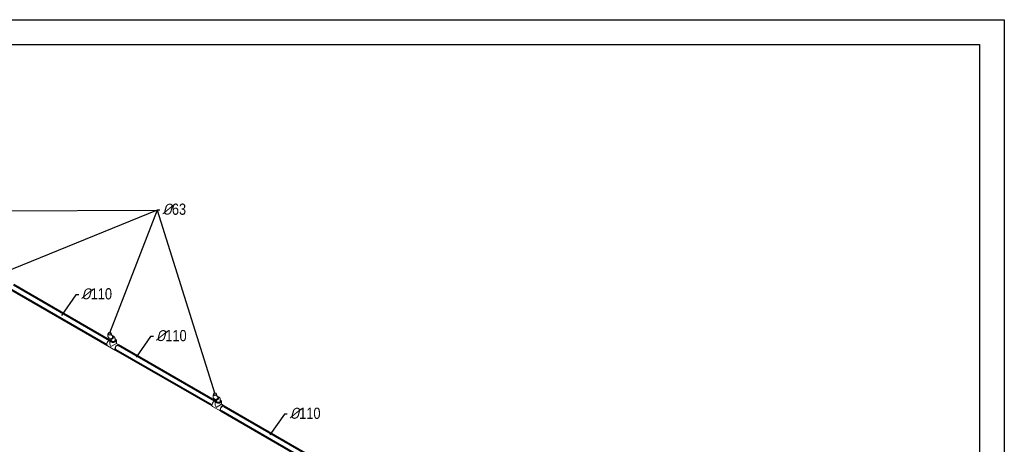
# Model space of a CAD drawing. Extents: x 4114239 to 5838486, y 780458 to 1383318.
# Tile 48 of 231: x 4348180 to 4368024, y 1030034 to 1038584. Entities that reach past the tile are written whole.
import ezdxf

# ---------------------------------------------------------------- set-up
doc = ezdxf.new("R2010")
doc.units = 0
doc.header["$MEASUREMENT"] = 0
for name, color, linetype, lineweight in [('Farmat', 7, 'Continuous', 30), ('Основные', 160, 'Continuous', 40), ('разм', 7, 'Continuous', 18)]:
    doc.layers.add(name, color=color, linetype=linetype, lineweight=lineweight)
doc.styles.add('ГОСТ 250', font='isocpeui.ttf', dxfattribs={"height": 300})

msp = doc.modelspace()

# ---------------------------------------------------------------- linework, layer by layer
for p, q in [((4345750.49, 1034724.3472), (4350947.8641, 1034746.9429)), ((4350947.8641, 1034746.9429), (4349993.1307, 1032274.8574)), ((4350947.8641, 1034746.9429), (4352114.451, 1031050.1126, 0))]:
    msp.add_line(p, q)
at = {"color": 0, "linetype": 'Continuous', "lineweight": 40, "extrusion": (-5.55112e-17, 0.816497, 0.57735)}
for p, q in [((4347996.8873, 1033156.522), (4349934.9595, 1032037.5755)), ((4348051.8873, 1033251.7848), (4349989.9595, 1032132.8383)), ((4352056.2798, 1030812.8306), (4350118.2076, 1031931.7771)), ((4352111.2798, 1030908.0934), (4350173.2076, 1032027.0399, 0)), ((4352294.528, 1030802.2951), (4354232.6001, 1029683.3486)), ((4352239.528, 1030707.0323, 0), (4354177.6001, 1029588.0858, 0))]:
    msp.add_line(p, q, dxfattribs=at)
at = {"color": 0, "linetype": 'Continuous', "lineweight": 0, "extrusion": (-5.55112e-17, 0.816497, 0.57735)}
for p, q in [((4349955.1309, 1032224.0857), (4349955.0096, 1032255.0421)), ((4349961.6307, 1032274.8574), (4349961.6307, 1032255.2615)), ((4349982.4759, 1032173.5876), (4350001.5615, 1032162.7667)), ((4349997.4761, 1032122.7037, 0), (4349997.4761, 1032064.99)), ((4350035.9761, 1032143.2561), (4350016.9761, 1032154.2258)), ((4350019.8638, 1032159.862), (4350020.2828, 1032159.6244)), ((4350024.6307, 1032274.8574), (4350024.6307, 1032255.344)), ((4350024.9761, 1032149.607), (4350024.9761, 1032127.4555)), ((4350031.1304, 1032224.3836), (4350031.009, 1032255.3401)), ((4350031.0951, 1032233.3875), (4350039.0454, 1032228.8799)), ((4350050.9359, 1032214.6664), (4350051.4978, 1032214.3478)), ((4350073.9761, 1032209.0741), (4350054.9761, 1032220.0437)), ((4350100.9761, 1032158.4824), (4350100.9761, 1032127.4555)), ((4350128.4761, 1032122.7037), (4350128.4761, 1032064.99)), ((4349947.4946, 1032018.214), (4350112.9576, 1031922.6839, 0)), ((4350128.4761, 1032064.99), (4350016.6606, 1032000.4333)), ((4350128.4761, 1032064.99), (4350178.4576, 1032036.1332)), ((4352076.4513, 1030999.3408), (4352076.3299, 1031030.2973)), ((4352082.951, 1031050.1126), (4352082.951, 1031030.5167)), ((4352103.7962, 1030948.8427), (4352122.8819, 1030938.0218)), ((4352157.2965, 1030918.5113), (4352138.2965, 1030929.4809)), ((4352141.1841, 1030935.1171), (4352141.6031, 1030934.8796)), ((4352145.951, 1031050.1126), (4352145.951, 1031030.5991, 0)), ((4352146.2965, 1030924.8621), (4352146.2965, 1030902.7106)), ((4352152.4507, 1030999.6388), (4352152.3293, 1031030.5953)), ((4352152.4154, 1031008.6426), (4352160.3657, 1031004.135)), ((4352172.2563, 1030989.9215), (4352172.8182, 1030989.6029)), ((4352195.2965, 1030984.3292), (4352176.2965, 1030995.2989)), ((4352222.2965, 1030933.7375), (4352222.2965, 1030902.7106)), ((4352068.815, 1030793.4691), (4352234.278, 1030697.939)), ((4352118.7965, 1030897.9588), (4352118.7965, 1030840.2451)), ((4352249.7965, 1030840.2451), (4352137.981, 1030775.6884)), ((4352249.7965, 1030897.9588), (4352249.7965, 1030840.2451)), ((4352249.7965, 1030840.2451), (4352299.778, 1030811.3883))]:
    msp.add_line(p, q, dxfattribs=at)
at = {"color": 7, "lineweight": 25, "ltscale": 1000}
for points in [[(4351005.5246, 1034746.9429), (4350947.8641, 1034746.9429), (4347867.0481, 1033495.6931)], [(4349369.6523, 1033043.4532), (4349311.9918, 1033043.4532), (4349020.5704, 1032630.3251)], [(4350873.6482, 1032201.4069), (4350815.9878, 1032201.4069), (4350524.5663, 1031788.2788)], [(4353571.5506, 1030637.4394), (4353513.8901, 1030637.4394), (4353222.4686, 1030224.3113)]]:
    msp.add_lwpolyline(points, dxfattribs=at)
at = {"color": 0, "linetype": 'Continuous', "lineweight": 0}
for centre, major_axis, ratio, start_param, end_param in [((4349980.2446, 1032074.9386), (-32.75, -56.7247), 0.5773502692, 3.4652748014, 6.2831853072), ((4349993.0093, 1032255.1911), (37.9997, 0.149), 0.5799524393, 2.5400660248, 6.8687416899), ((4349993.1307, 1032255.2615, 0), (-31.5, 0), 0.5773502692, 0, 0.7853981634), ((4349993.1307, 1032255.2615, 0), (-31.5, 0), 0.5773502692, 0.7853981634, 2.353469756), ((4350062.9761, 1032122.7037), (65.5, 0), 0.5773502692, 2.2632415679, 5.4977871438), ((4350020.3035, 1032195.8233), (-18.7419, -33.0566), 0.8164882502, 0, 3.1415926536), ((4350062.9761, 1032122.7037), (-55, 0), 0.5773502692, 5.4977871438, 10.2328285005), ((4350035.9761, 1032187.1348), (-19, -32.909), 0.8164965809, 6.0061065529, 7.853981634), ((4350062.9761, 1032122.7037), (-55, 0), 0.5773502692, 5.4751347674, 5.4977871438), ((4350062.9761, 1032127.4555), (-38, 0), 0.5773502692, 0, 0.7853981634), ((4350062.9761, 1032127.4555), (-38, 0), 0.5773502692, 0.7853981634, 3.1415926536), ((4350035.9761, 1032187.1348), (-19, -32.909), 0.8164965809, 1.5707963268, 3.4502855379), ((4350062.9761, 1032122.7037), (65.5, 0), 0.5773502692, 5.4977871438, 7.2350655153), ((4350062.9761, 1032027.1736), (46.3155, -80.2208), 0.5773502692, 3.926990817, 4.7123889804), ((4350145.7076, 1031979.4085), (-32.75, -56.7247), 0.5773502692, 2.5675170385, 6.8572609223), ((4350145.7076, 1031979.4085), (27.5, 47.6314), 0.5773502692, 0, 3.1415926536), ((4352101.565, 1030850.1938), (-32.75, -56.7247), 0.5773502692, 3.4652748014, 6.2831853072), ((4352114.3296, 1031030.4463), (37.9997, 0.149), 0.5799524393, 2.5400660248, 6.8687416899), ((4352114.451, 1031030.5167), (-31.5, 0), 0.5773502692, 0, 0.7853981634), ((4352114.451, 1031030.5167), (-31.5, 0), 0.5773502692, 0.7853981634, 2.353469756), ((4352184.2965, 1030897.9588), (65.5, 0), 0.5773502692, 2.2632415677, 5.4977871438), ((4352141.6238, 1030971.0784), (-18.7419, -33.0566), 0.8164882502, 0, 3.1415926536), ((4352184.2965, 1030897.9588), (-55, 0), 0.5773502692, 5.4977871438, 10.2328285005), ((4352157.2965, 1030962.3899), (-19, -32.909), 0.8164965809, 6.0061065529, 7.853981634), ((4352184.2965, 1030897.9588), (-55, 0), 0.5773502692, 5.4751347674, 5.4977871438), ((4352157.2965, 1030962.3899), (-19, -32.909), 0.8164965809, 1.5707963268, 3.4502855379), ((4352184.2965, 1030897.9588), (65.5, 0), 0.5773502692, 5.4977871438, 7.2350655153), ((4352184.2965, 1030802.4287), (46.3155, -80.2208), 0.5773502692, 3.926990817, 4.7123889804), ((4352184.2965, 1030902.7106), (-38, 0), 0.5773502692, 0, 0.7853981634), ((4352184.2965, 1030902.7106), (-38, 0), 0.5773502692, 0.7853981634, 3.1415926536), ((4352267.028, 1030754.6637), (-32.75, -56.7247), 0.5773502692, 2.5675170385, 6.8572609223), ((4352267.028, 1030754.6637), (27.5, 47.6314), 0.5773502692, 0, 2.3561944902), ((4352267.028, 1030754.6637), (27.5, 47.6314), 0.5773502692, 2.3561944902, 3.1415926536)]:
    msp.add_ellipse(centre, major_axis=major_axis, ratio=ratio, start_param=start_param, end_param=end_param, dxfattribs=at)
for centre in [(4349993.1307, 1032274.8574, 0), (4352114.451, 1031050.1126)]:
    msp.add_ellipse(centre, major_axis=(-31.5, 0), ratio=0.5773502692, dxfattribs=at)
for points, knots in [([(4349955.1309, 1032224.0857), (4349955.1442, 1032220.7071, 0), (4349955.386, 1032217.2565), (4349956.4686, 1032210.2133), (4349957.3098, 1032206.6178), (4349959.7942, 1032199.357), (4349961.4415, 1032195.6882), (4349965.7461, 1032188.5263), (4349968.4119, 1032185.0353), (4349974.7692, 1032178.6974), (4349978.4623, 1032175.8631, 0), (4349982.4759, 1032173.5876)], [3.14610996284, 3.14610996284, 3.14610996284, 3.14610996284, 3.30318959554, 3.30318959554, 3.46026922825, 3.46026922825, 3.61734886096, 3.61734886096, 3.77442849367, 3.77442849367, 3.93150812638, 3.93150812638, 3.93150812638, 3.93150812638]), ([(4350073.9761, 1032209.0741), (4350077.9719, 1032206.7671), (4350081.6391, 1032203.9064), (4350087.9389, 1032197.5312), (4350090.5736, 1032194.0293, 0), (4350094.8207, 1032186.8565), (4350096.4416, 1032183.1874), (4350098.8798, 1032175.9302, 0), (4350099.7011, 1032172.3384), (4350100.7491, 1032165.3031), (4350100.9761, 1032161.8569), (4350100.9761, 1032158.4824)], [5.49778714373, 5.49778714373, 5.49778714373, 5.49778714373, 5.65486677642, 5.65486677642, 5.81194640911, 5.81194640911, 5.9690260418, 5.9690260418, 6.12610567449, 6.12610567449, 6.28318530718, 6.28318530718, 6.28318530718, 6.28318530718]), ([(4352076.4513, 1030999.3408, 0), (4352076.4645, 1030995.9622), (4352076.7064, 1030992.5117), (4352077.789, 1030985.4684), (4352078.6302, 1030981.8729), (4352081.1145, 1030974.6121), (4352082.7619, 1030970.9434), (4352087.0665, 1030963.7815), (4352089.7322, 1030960.2904), (4352096.0895, 1030953.9525), (4352099.7826, 1030951.1183), (4352103.7962, 1030948.8427)], [3.14610996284, 3.14610996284, 3.14610996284, 3.14610996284, 3.30318959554, 3.30318959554, 3.46026922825, 3.46026922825, 3.61734886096, 3.61734886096, 3.77442849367, 3.77442849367, 3.93150812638, 3.93150812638, 3.93150812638, 3.93150812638]), ([(4352195.2965, 1030984.3292), (4352199.2922, 1030982.0222), (4352202.9594, 1030979.1615), (4352209.2592, 1030972.7863), (4352211.8939, 1030969.2844), (4352216.141, 1030962.1116), (4352217.7619, 1030958.4426), (4352220.2001, 1030951.1853), (4352221.0215, 1030947.5936), (4352222.0695, 1030940.5583), (4352222.2965, 1030937.112, 0), (4352222.2965, 1030933.7375)], [5.49778714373, 5.49778714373, 5.49778714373, 5.49778714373, 5.65486677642, 5.65486677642, 5.81194640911, 5.81194640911, 5.9690260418, 5.9690260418, 6.12610567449, 6.12610567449, 6.28318530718, 6.28318530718, 6.28318530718, 6.28318530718])]:
    msp.add_open_spline(points, degree=3, knots=knots, dxfattribs=at)
at = {"layer": 'Farmat', "color": 0, "linetype": 'ByBlock', "lineweight": 30}
msp.add_lwpolyline([(4310624.0252, 1038083.8723), (4367524.0252, 1038083.8723), (4367524.0252, 997083.8723), (4310624.0252, 997083.8723)], close=True, dxfattribs=at)
at = {"layer": 'разм', "color": 0, "lineweight": 25, "ltscale": 0.5}
msp.add_lwpolyline([(4308624.0252, 1038583.8723), (4368024.0252, 1038583.8723), (4368024.0252, 996583.8723), (4308624.0252, 996583.8723)], close=True, dxfattribs=at)

# ---------------------------------------------------------------- texts
at = {"layer": 'Основные', "color": 0, "char_height": 225, "attachment_point": 7, "style": 'ГОСТ 250'}
for s, insert in [('%%C{\\fArial Narrow|b0|i0|c0|p34;63}', (4351051.8331, 1034652.3698)), ('%%C{\\fArial Narrow|b0|i0|c0|p34;110}', (4349415.9608, 1032948.8802)), ('%%C{\\fArial Narrow|b0|i0|c0|p34;110}', (4350919.9568, 1032106.8339)), ('%%C{\\fArial Narrow|b0|i0|c0|p34;110}', (4353617.8591, 1030542.8664))]:
    msp.add_mtext(s, dxfattribs=dict(at, insert=insert))

doc.saveas('drawing.dxf')
